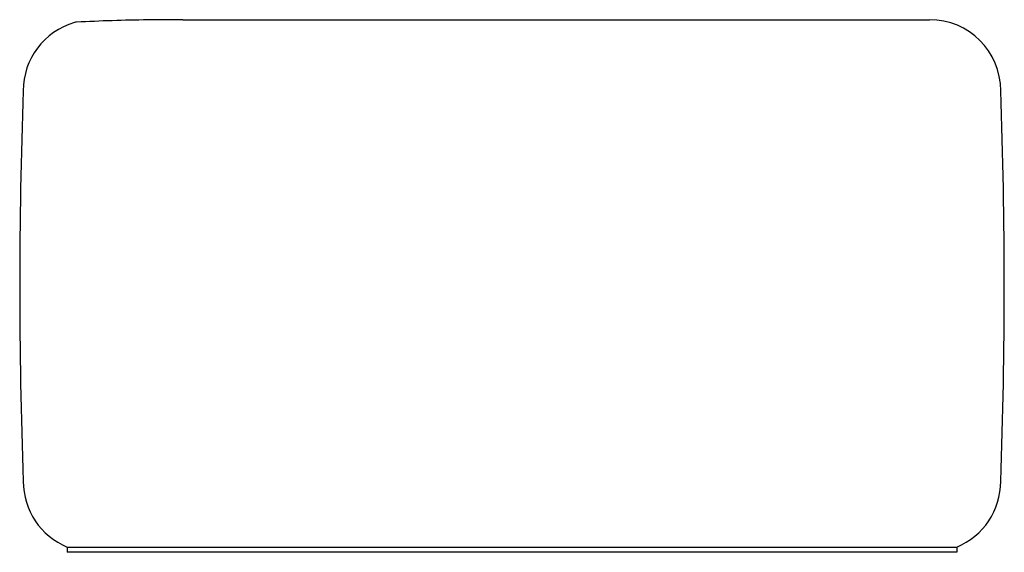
# Model space of a CAD drawing. Header units: millimetres. Extents: x 6967.233 to 6967.787, y 2692.095 to 2692.395.
import ezdxf

# ---------------------------------------------------------------- set-up
doc = ezdxf.new("R2010")
doc.units = ezdxf.units.MM
doc.layers.add('SANINDUSA', color=3, linetype='Continuous')

msp = doc.modelspace()

# ---------------------------------------------------------------- linework, layer by layer
at = {"layer": 'SANINDUSA'}
for p, q in [((6967.324652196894, 2692.394649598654), (6967.409889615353, 2692.394649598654)), ((6967.409889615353, 2692.394649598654), (6967.499930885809, 2692.394649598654)), ((6967.499930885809, 2692.394649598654), (6967.552546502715, 2692.394649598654)), ((6967.552546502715, 2692.394649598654), (6967.609949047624, 2692.394649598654)), ((6967.609949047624, 2692.394649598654), (6967.744949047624, 2692.394649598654)), ((6967.259750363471, 2692.097649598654), (6967.259750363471, 2692.094649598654)), ((6967.259750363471, 2692.097649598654), (6967.760147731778, 2692.097649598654)), ((6967.760147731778, 2692.097649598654), (6967.760147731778, 2692.094649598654)), ((6967.409949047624, 2692.094649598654), (6967.259750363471, 2692.094649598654)), ((6967.609949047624, 2692.094649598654), (6967.409949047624, 2692.094649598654)), ((6967.760147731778, 2692.094649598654), (6967.609949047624, 2692.094649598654))]:
    msp.add_line(p, q, dxfattribs=at)
for centre, radius, start, end in [((6967.274949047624, 2692.354649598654), 0.04000000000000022, 106.3196778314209, 180), ((6967.265114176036, 2692.388239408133), 0.005000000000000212, 92.62814791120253, 106.3196778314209), ((6967.31624416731, 2691.406257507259), 0.9883133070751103, 90.64667832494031, 92.9755674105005), ((6967.323973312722, 2691.278806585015), 1.115843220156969, 89.96514097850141, 90.98243806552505), ((6967.744949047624, 2692.354649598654), 0.04, 0, 90), ((6970.258949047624, 2692.244649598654), 3.026000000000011, 177.916746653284, 182.0832533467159), ((6964.760949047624, 2692.244649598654), 3.026000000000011, 357.9167466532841, 2.083253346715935), ((6967.274949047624, 2692.134649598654), 0.04000000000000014, 180, 247.6683549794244), ((6967.744949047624, 2692.134649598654), 0.04, 292.3316450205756, 0)]:
    msp.add_arc(centre, radius, start, end, dxfattribs=at)

doc.saveas('drawing.dxf')
